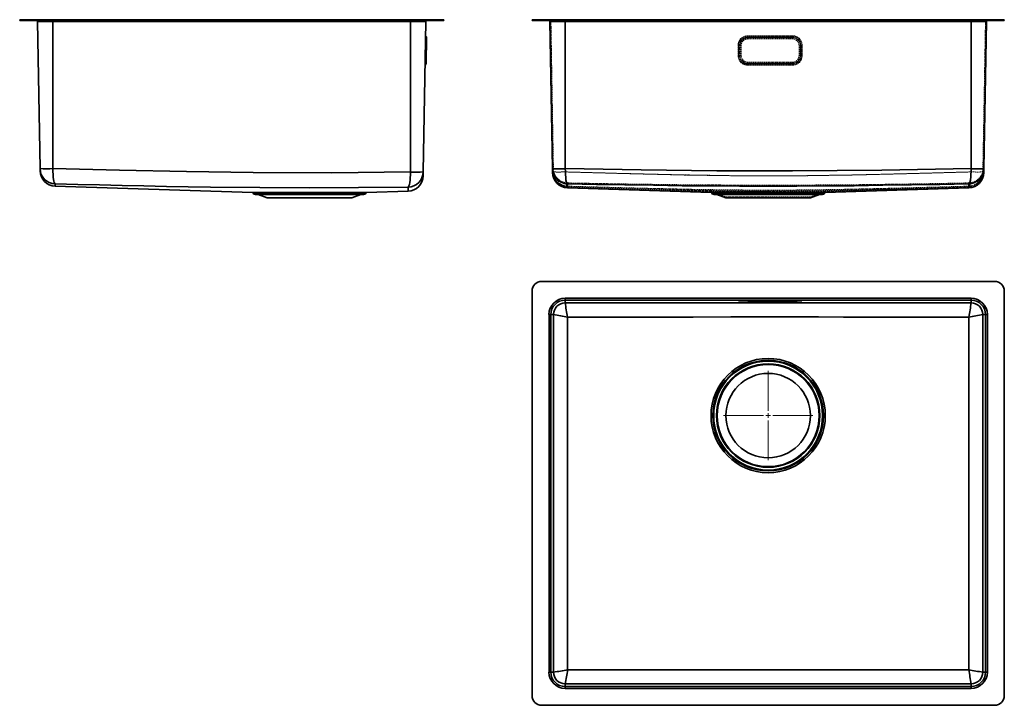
# Model space of a CAD drawing. Header units: millimetres. Extents: x 85 to 1106, y 69 to 780.
import ezdxf

# ---------------------------------------------------------------- set-up
doc = ezdxf.new("R2010")
doc.units = ezdxf.units.MM
doc.linetypes.add('HIDDEN', pattern=[1.905, 1.27, -0.635])

# ---------------------------------------------------------------- blocks, each defined once
blk = doc.blocks.new('SW_CENTERMARKSYMBOL_0')
at = {"color": 0, "linetype": 'Continuous', "lineweight": 18}
for p, q in [((0, 5), (0, 46.3)), ((-5, 0), (-46.3, 0)), ((0, 0), (-2.5, 0)), ((0, 0), (0, 2.5)), ((0, 0), (0, -2.5)), ((0, 0), (2.5, 0)), ((5, 0), (46.3, 0)), ((0, -5), (0, -46.3))]:
    blk.add_line(p, q, dxfattribs=at)

msp = doc.modelspace()

# ---------------------------------------------------------------- linework, layer by layer
at = {"color": 7, "linetype": 'Continuous', "lineweight": 35}
for p, q in [((84.8, 779.4), (84.8, 780.4)), ((84.8, 780.4), (94.8, 780.4)), ((84.8, 779.4), (94.8, 779.4)), ((94.8, 779.4), (94.8, 780.4)), ((94.8, 780.4), (514.8, 780.4)), ((94.8, 779.4), (514.8, 779.4)), ((119.3, 778.4), (103.3, 778.4)), ((106, 625.8), (103.3, 778.4)), ((119.3, 779.4), (119.3, 778.4)), ((490.3, 778.4), (119.3, 778.4)), ((119.3, 625.8), (119.3, 778.4)), ((490.3, 779.4), (490.3, 778.4)), ((506.2, 778.4), (490.3, 778.4)), ((490.3, 622.4), (490.3, 778.4)), ((503.5, 622.4), (506.2, 778.4)), ((514.8, 779.4), (514.8, 780.4)), ((514.8, 780.4), (524.8, 780.4)), ((514.8, 779.4), (524.8, 779.4)), ((524.8, 779.4), (524.8, 780.4)), ((616.4, 779.4), (616.4, 780.4)), ((616.4, 780.4), (626.4, 780.4)), ((616.4, 779.4), (626.4, 779.4)), ((626.4, 779.4), (626.4, 780.4)), ((626.4, 780.4), (1096.4, 780.4)), ((626.4, 779.4), (1096.4, 779.4)), ((650.9, 778.4), (635, 778.4)), ((637.6, 625.8), (635, 778.4)), ((650.9, 779.4), (650.9, 778.4)), ((1071.9, 778.4), (650.9, 778.4)), ((650.9, 625.8), (650.9, 778.4)), ((1071.9, 779.4), (1071.9, 778.4)), ((1087.9, 778.4), (1071.9, 778.4)), ((1071.9, 625.8), (1071.9, 778.4)), ((1085.2, 625.8), (1087.9, 778.4)), ((1096.4, 779.4), (1096.4, 780.4)), ((1096.4, 780.4), (1106.4, 780.4)), ((1096.4, 779.4), (1106.4, 779.4)), ((1106.4, 779.4), (1106.4, 780.4)), ((506.1, 753.7), (506.3, 763.2)), ((507, 762), (506.8, 753.6)), ((505.8, 753.7), (506.1, 753.7)), ((505.9, 743.2), (506.1, 753.7)), ((506.1, 753.7), (506.8, 753.6)), ((506.8, 753.6), (506.6, 743.1)), ((505.6, 743.2), (505.9, 743.2)), ((505.7, 733.6), (505.9, 743.2)), ((505.9, 743.2), (506.6, 743.1)), ((506.6, 743.1), (506.5, 734.8)), ((106, 625.8), (106, 623.4)), ((637.6, 625.8), (637.7, 621.7)), ((1085.2, 625.8), (1085.2, 621.7)), ((503.5, 622.4), (503.4, 618.3)), ((121.5, 607.7), (326.2, 601.1)), ((653.2, 605.9), (802.1, 601.1)), ((920.7, 601.1), (1069.7, 605.9)), ((326.2, 601.1), (444.8, 601.1)), ((443.9, 600.4), (327.1, 600.4)), ((442, 599.1), (329, 599.1)), ((332.2, 599), (341.5, 595.4)), ((438.8, 599), (332.2, 599)), ((429.5, 595.4), (341.5, 595.4)), ((429.5, 595.4), (438.8, 599)), ((444.8, 601.1), (488, 602.5)), ((802.1, 601.1), (920.7, 601.1)), ((861.4, 600.4), (803, 600.4)), ((917.9, 599.1), (804.9, 599.1)), ((808.1, 599), (817.4, 595.4)), ((914.8, 599), (808.1, 599)), ((905.4, 595.4), (817.4, 595.4)), ((919.8, 600.4), (861.4, 600.4)), ((905.4, 595.4), (914.8, 599)), ((1096.4, 508.8), (626.4, 508.8)), ((616.4, 498.8), (616.4, 78.8)), ((650.9, 491.2), (1071.9, 491.2)), ((650.9, 489.2), (650.9, 491.2)), ((1071.9, 489.2), (1071.9, 491.2)), ((1106.4, 78.8), (1106.4, 498.8)), ((1071.9, 489.2), (650.9, 489.2)), ((650.9, 486.5), (650.9, 489.2)), ((830.6, 488.6), (830.6, 488.8)), ((830.6, 488.8), (830.6, 488.8)), ((830.6, 488.6), (830.6, 488.6)), ((840.2, 489), (886.7, 489)), ((840.2, 488.4), (840.2, 489)), ((886.7, 488.4), (840.2, 488.4)), ((886.7, 488.4), (886.7, 489)), ((896.3, 488.6), (896.2, 488.6)), ((896.3, 488.8), (896.3, 488.6)), ((896.3, 488.8), (896.3, 488.8)), ((1071.9, 486.5), (1071.9, 489.2)), ((634, 103.3), (634, 474.3)), ((636, 474.3), (634, 474.3)), ((636, 474.3), (636, 103.3)), ((638.7, 474.3), (636, 474.3)), ((1084.2, 474.3), (1086.9, 474.3)), ((1086.9, 474.3), (1088.9, 474.3)), ((1086.9, 103.3), (1086.9, 474.3)), ((1088.9, 474.3), (1088.9, 103.3)), ((634, 103.3), (636, 103.3)), ((638.6, 103.3), (636, 103.3)), ((1084.2, 103.3), (1086.9, 103.3)), ((1088.9, 103.3), (1086.9, 103.3)), ((650.9, 91), (650.9, 88.3)), ((650.9, 86.3), (650.9, 88.3)), ((650.9, 88.3), (1071.9, 88.3)), ((1071.9, 86.3), (650.9, 86.3)), ((1071.9, 91), (1071.9, 88.3)), ((1071.9, 86.3), (1071.9, 88.3)), ((626.4, 68.8), (1096.4, 68.8))]:
    msp.add_line(p, q, dxfattribs=at)
at = {"color": 7, "linetype": 'HIDDEN', "lineweight": 18}
for p, q in [((626.4, 779.4), (626.4, 780.4)), ((635, 778.4), (650.9, 778.4)), ((636, 778.4), (650.9, 778.4)), ((638.6, 625.8), (636, 778.4)), ((650.9, 778.4), (636, 778.4)), ((650.9, 780.4), (650.9, 778.4)), ((650.9, 778.4), (650.9, 780.4)), ((650.9, 778.4), (650.9, 779.4)), ((650.9, 778.4), (1071.9, 778.4)), ((650.9, 625.8), (650.9, 778.4)), ((650.9, 622.4), (650.9, 778.4)), ((650.9, 622.4), (650.9, 778.4)), ((650.9, 778.4), (1071.9, 778.4)), ((1071.9, 780.4), (1071.9, 778.4)), ((1071.9, 778.4), (1071.9, 780.4)), ((1071.9, 778.4), (1071.9, 779.4)), ((1071.9, 778.4), (1086.9, 778.4)), ((1071.9, 625.8), (1071.9, 778.4)), ((1071.9, 622.4), (1071.9, 778.4)), ((1086.9, 778.4), (1071.9, 778.4)), ((1071.9, 778.4), (1087.9, 778.4)), ((1071.9, 622.4), (1071.9, 778.4)), ((1084.2, 625.8), (1086.9, 778.4)), ((1096.4, 779.4), (1096.4, 780.4)), ((840.2, 763.7), (840.2, 763.2)), ((886.7, 763.7), (840.2, 763.7)), ((840.2, 763.3), (886.7, 763.3)), ((840.2, 762.1), (840.2, 763.3)), ((840.2, 763.2), (840.2, 762)), ((886.7, 763.2), (840.2, 763.2)), ((886.7, 762.1), (840.2, 762.1)), ((840.2, 761.7), (840.2, 762.1)), ((840.2, 762), (886.7, 762)), ((886.7, 761.7), (840.2, 761.7)), ((840.2, 760.4), (886.7, 760.4)), ((840.2, 760.4), (840.2, 760.4)), ((840.2, 760.4), (886.7, 760.4)), ((886.7, 763.7), (886.7, 763.2)), ((886.7, 762.1), (886.7, 763.3)), ((886.7, 763.2), (886.7, 762)), ((886.7, 761.7), (886.7, 762.1)), ((886.7, 760.4), (886.7, 760.4)), ((830.2, 753.7), (830.2, 743.2)), ((830.6, 743.2), (830.6, 753.7)), ((830.7, 753.7), (830.7, 743.2)), ((831.8, 753.7), (831.8, 743.2)), ((831.8, 743.1), (831.8, 753.6)), ((832.2, 753.7), (832.2, 743.2)), ((833.5, 743.1), (833.5, 753.7)), ((893.5, 753.7), (893.5, 743.1)), ((894.7, 743.2), (894.7, 753.7)), ((895.1, 753.6), (895.1, 743.1)), ((895.2, 743.2), (895.2, 753.7)), ((896.3, 753.7), (896.3, 743.2)), ((896.3, 743.2), (896.3, 753.7)), ((896.7, 743.2), (896.7, 753.7)), ((833.5, 743.1), (833.5, 743.1)), ((886.7, 736.4), (840.2, 736.4)), ((840.2, 736.4), (840.2, 736.4)), ((886.7, 736.4), (840.2, 736.4)), ((886.7, 736.4), (886.7, 736.4)), ((893.5, 743.1), (893.5, 743.1)), ((840.2, 735.2), (886.7, 735.2)), ((840.2, 734.7), (840.2, 735.2)), ((840.2, 734.8), (840.2, 733.6)), ((886.7, 734.8), (840.2, 734.8)), ((840.2, 733.6), (840.2, 734.7)), ((840.2, 734.7), (886.7, 734.7)), ((886.7, 733.6), (840.2, 733.6)), ((840.2, 733.6), (840.2, 733.2)), ((840.2, 733.6), (886.7, 733.6)), ((840.2, 733.2), (886.7, 733.2)), ((886.7, 734.7), (886.7, 735.2)), ((886.7, 734.8), (886.7, 733.6)), ((886.7, 733.6), (886.7, 734.7)), ((886.7, 733.6), (886.7, 733.2)), ((638.6, 625.8), (638.7, 621.7)), ((1084.2, 625.8), (1084.2, 621.7)), ((653.3, 607.6), (653.2, 607.1)), ((653.2, 606.9), (653.2, 606.9)), ((653.2, 606.9), (802.2, 602.1)), ((920.7, 602.1), (1069.7, 606.9)), ((861.4, 601.1), (802.1, 601.1)), ((802.2, 602.1), (920.7, 602.1)), ((803, 600.4), (919.8, 600.4)), ((804, 600.7), (918.9, 600.7)), ((917.9, 600.1), (804.9, 600.1)), ((808.1, 599), (914.8, 599)), ((914.4, 599.9), (808.5, 599.9)), ((808.5, 599.9), (817.6, 596.4)), ((817.6, 596.4), (905.2, 596.4)), ((817.6, 596.4), (817.6, 595.4)), ((920.7, 601.1), (861.4, 601.1)), ((905.2, 596.4), (914.4, 599.9)), ((905.2, 595.4), (905.2, 596.4))]:
    msp.add_line(p, q, dxfattribs=at)
at = {"color": 7, "linetype": 'Continuous', "lineweight": 35, "flags": 128}
for points in [[(119.3, 625.8), (188.5, 624.1), (257.8, 622.7), (327, 621.8), (408.6, 621.6), (490.3, 622.4)], [(119.3, 625.8), (119.3, 622.7), (119.4, 619.7), (119.5, 617), (119.8, 614.7), (120.2, 612.7), (120.6, 611.3), (121.1, 610.3), (121.6, 610)], [(650.9, 625.8), (729.5, 624.4), (808.1, 623.6), (886.7, 623.4), (979.3, 624.2), (1071.9, 625.8)], [(650.9, 625.8), (651, 622.7), (651.1, 619.8), (651.3, 617.1), (651.6, 614.7), (651.9, 612.8), (652.3, 611.3), (652.8, 610.4), (653.3, 610)], [(1071.9, 625.8), (1071.9, 622.7), (1071.8, 619.8), (1071.6, 617.1), (1071.3, 614.7), (1071, 612.8), (1070.5, 611.3), (1070.1, 610.4), (1069.6, 610)], [(490.3, 622.4), (490.2, 619.3), (490.1, 616.4), (489.9, 613.7), (489.6, 611.4), (489.2, 609.4), (488.7, 608), (488.3, 607), (487.7, 606.6)], [(487.7, 606.6), (436.5, 606.1), (385.2, 605.9), (334, 606.1), (282.9, 606.6), (259.7, 607), (237, 607.4), (213.6, 607.9), (191.1, 608.3), (167.6, 608.9), (145.1, 609.4), (121.6, 610)], [(653.3, 610), (653.3, 609.3), (653.3, 608.6), (653.3, 607.9), (653.3, 607.4), (653.2, 606.9), (653.2, 606.4), (653.2, 606.1), (653.2, 605.9), (653.2, 605.9)], [(861.4, 607.7), (831.7, 607.7), (802, 607.9), (772.3, 608.1), (742.6, 608.5), (712.8, 608.9), (683.4, 609.4), (653.3, 610)], [(1069.6, 610), (1039.4, 609.4), (1010, 608.9), (980.3, 608.5), (950.6, 608.1), (920.9, 607.9), (891.2, 607.7), (861.4, 607.7)], [(1069.6, 606.6), (1069.7, 606.1), (1069.7, 605.9), (1069.7, 606.1), (1069.6, 606.6), (1069.6, 607), (1069.6, 607.4), (1069.6, 607.9), (1069.6, 608.3), (1069.6, 608.9), (1069.6, 609.4), (1069.6, 610)], [(650.9, 486.5), (709.9, 486.5), (768.8, 486.5), (827.7, 486.4), (886.7, 486.4), (948.5, 486.5), (1010.2, 486.5), (1071.9, 486.5)], [(830.9, 488.8), (830.8, 488.8), (830.6, 488.8)], [(896.3, 488.8), (896.2, 488.8), (896, 488.8)], [(638.6, 103.3), (638.7, 172.5), (638.7, 241.8), (638.7, 311), (638.7, 392.6), (638.7, 474.3)], [(653.3, 471.7), (653.2, 420.4), (653.2, 369.2), (653.2, 318), (653.3, 266.9), (653.3, 243.7), (653.3, 221), (653.3, 197.6), (653.3, 175.1), (653.3, 151.6), (653.3, 129.1), (653.3, 105.6)], [(861.4, 471.9), (822.6, 471.9), (783.7, 471.8), (745.2, 471.8), (726.7, 471.8), (708.4, 471.7), (690.2, 471.7), (671.8, 471.7), (653.3, 471.7)], [(1069.6, 471.7), (1043.6, 471.7), (1017.6, 471.7), (991.6, 471.8), (965.5, 471.8), (939.5, 471.8), (913.5, 471.9), (887.5, 471.9), (861.4, 471.9)], [(1069.5, 105.6), (1069.6, 135.3), (1069.6, 164.5), (1069.6, 193.6), (1069.6, 223.1), (1069.6, 252.2), (1069.6, 281.5), (1069.6, 310.6), (1069.7, 350.9), (1069.7, 391.2), (1069.6, 431.4), (1069.6, 471.7)], [(1084.2, 474.3), (1084.2, 405), (1084.2, 335.8), (1084.2, 266.5), (1084.2, 184.9), (1084.2, 103.3)], [(653.3, 105.6), (683.4, 105.6), (712.9, 105.6), (742.6, 105.6), (772.3, 105.5), (802, 105.5), (831.7, 105.5), (861.4, 105.5)], [(861.4, 105.5), (891.2, 105.5), (920.9, 105.5), (950.6, 105.5), (980.3, 105.6), (1010, 105.6), (1039.4, 105.6), (1069.5, 105.6)], [(1071.9, 91), (993.4, 91), (914.8, 91), (836.2, 91), (743.6, 91), (650.9, 91)]]:
    msp.add_lwpolyline(points, dxfattribs=at)
at = {"color": 7, "linetype": 'HIDDEN', "lineweight": 18, "flags": 128}
for points in [[(1071.9, 625.8), (993.4, 624.4), (914.8, 623.6), (836.2, 623.4), (743.6, 624.2), (650.9, 625.8)], [(653.3, 611), (652.8, 611.3), (652.4, 612.2), (651.9, 613.6), (651.6, 615.4), (651.3, 617.6), (651.1, 620.1), (651, 622.9), (650.9, 625.8)], [(1071.9, 625.8), (1071.9, 622.9), (1071.8, 620.1), (1071.6, 617.6), (1071.3, 615.4), (1070.9, 613.6), (1070.5, 612.2), (1070, 611.3), (1069.5, 611)], [(653.3, 607.6), (652.8, 608), (652.3, 608.8), (651.8, 610.2), (651.5, 612), (651.2, 614.2), (651, 616.8), (650.9, 619.5), (650.9, 622.4)], [(650.9, 622.4), (709.9, 620.8), (768.8, 619.4), (827.7, 618.4), (886.7, 618.3), (948.5, 619.2), (1010.2, 620.7), (1071.9, 622.4)], [(653.2, 606.6), (652.7, 607), (652.2, 607.9), (651.8, 609.4), (651.5, 611.3), (651.2, 613.7), (651, 616.4), (650.9, 619.3), (650.9, 622.4)], [(1071.9, 622.4), (1013, 620.8), (954.1, 619.3), (895.1, 618.4), (836.2, 618.3), (774.4, 619.2), (712.7, 620.7), (650.9, 622.4)], [(1071.9, 622.4), (1072, 619.5), (1071.9, 616.8), (1071.7, 614.2), (1071.4, 612), (1071, 610.2), (1070.6, 608.8), (1070.1, 608), (1069.6, 607.6)], [(1069.6, 606.6), (1070.2, 607), (1070.6, 607.9), (1071.1, 609.4), (1071.4, 611.3), (1071.7, 613.7), (1071.9, 616.4), (1072, 619.3), (1071.9, 622.4)], [(653.2, 606.9), (653.2, 606.9), (653.2, 607.1), (653.3, 607.6), (653.3, 608), (653.3, 608.4), (653.3, 608.9), (653.3, 609.3), (653.3, 609.9), (653.3, 610.4), (653.3, 611)], [(653.2, 606.6), (679.3, 605.9), (705.3, 605.2), (731.3, 604.5), (757.3, 603.9), (783.4, 603.3), (809.4, 602.9), (835.4, 602.6), (861.4, 602.5)], [(653.3, 611), (683.4, 610.4), (712.9, 609.9), (742.6, 609.5), (772.3, 609.1), (802, 608.9), (831.7, 608.7), (861.4, 608.7)], [(861.4, 603.5), (822.6, 603.7), (783.7, 604.3), (745.2, 605.2), (726.7, 605.6), (708.4, 606.1), (690.2, 606.6), (671.8, 607.1), (653.3, 607.6)], [(861.4, 608.7), (891.2, 608.7), (920.9, 608.9), (950.6, 609.1), (980.3, 609.5), (1010, 609.9), (1039.4, 610.4), (1069.5, 611)], [(1069.6, 607.6), (1043.6, 606.9), (1017.6, 606.2), (991.6, 605.5), (965.5, 604.9), (939.5, 604.3), (913.5, 603.9), (887.5, 603.6), (861.4, 603.5)], [(861.4, 602.5), (900.3, 602.7), (939.2, 603.3), (977.7, 604.2), (996.2, 604.6), (1014.6, 605.1), (1032.7, 605.6), (1051.1, 606.1), (1069.6, 606.6)], [(1069.5, 611), (1069.6, 610.2), (1069.6, 609.6), (1069.6, 608.9), (1069.6, 608.4), (1069.6, 607.9), (1069.6, 607.4), (1069.6, 607.1), (1069.7, 606.9), (1069.7, 606.9), (1069.6, 607.2), (1069.6, 607.6)]]:
    msp.add_lwpolyline(points, dxfattribs=at)
at = {"color": 7, "linetype": 'Continuous', "lineweight": 35}
for radius in [59.3, 57.4, 56.5, 53.7, 53, 43.8]:
    msp.add_circle((861.4, 369.5), radius, dxfattribs=at)
for centre, radius, start, end in [((102.3, 778.4), 1, 1, 90), ((507.2, 778.4), 1, 90, 179), ((634, 778.4), 1, 1, 90), ((1088.9, 778.4), 1, 90, 179), ((506.5, 763.7), 0.5, 179, 242.6122), ((505.7, 762.1), 1.3, 359, 62.6122), ((505.9, 733.2), 0.5, 115.3878, 179), ((505.2, 734.8), 1.3, 295.3878, 359), ((112.4, 816.9), 191.2, 268.0688, 272.0546), ((122, 626), 16.1, 181.0358, 268.3376), ((122, 623.7), 16, 181, 268.1593), ((644.5, 806), 180.4, 267.8254, 272.0512), ((653.7, 626.1), 16.1, 181.0478, 268.5872), ((1069.2, 626.1), 16.1, 271.4128, 358.9522), ((1078.4, 806), 180.4, 267.9488, 272.1746), ((487.4, 622.7), 16.1, 271.1292, 358.9424), ((487.4, 618.5), 16, 271.8407, 359), ((496.4, 784.9), 162.7, 267.8408, 272.5066), ((653.7, 621.9), 16, 180.9534, 268.1587), ((1069.2, 621.9), 16, 271.842, 359.0458), ((29.9, 611.6), 91.7, 357.5476, 358.9965), ((526.6, 606.6), 38.9, 179.882, 186.0262), ((326.2, 600.1), 1, 18.9373, 88.1593), ((329, 601.1), 2, 198.9373, 270), ((331.8, 598.1), 1, 69, 90), ((439.2, 598.1), 1, 90, 111), ((442, 601.1), 2, 270, 341.0627), ((444.9, 600.1), 1, 91.8407, 161.0627), ((802.1, 600.1), 1, 18.9373, 88.1593), ((804.9, 601.1), 2, 198.9373, 270), ((807.8, 598.1), 1, 69, 90), ((915.1, 598.1), 1, 90, 111), ((917.9, 601.1), 2, 270, 341.0627), ((920.8, 600.1), 1, 91.8407, 161.0627), ((626.4, 498.8), 10, 90, 180), ((1096.4, 498.8), 10, 0, 90), ((650.9, 474.3), 17, 90, 180), ((1071.9, 474.3), 17, 0, 90), ((650.9, 474.3), 15, 90, 180), ((650.9, 474.3), 12.2, 90.0207, 179.9826), ((802, 502.7), 152, 186.1093, 191.7553), ((837.9, 336.7), 152.3, 89.1341, 92.7454), ((830.6, 489.9), 1.3, 269.9996, 306.0397), ((838, 645.3), 156.8, 267.3276, 270.8289), ((889, 335.3), 153.7, 87.2777, 90.8541), ((888.9, 659.1), 170.7, 269.2715, 272.4672), ((896.3, 489.9), 1.3, 233.9603, 270.0005), ((920.8, 502.7), 152, 348.2447, 353.8907), ((1071.9, 474.3), 15, 0, 90), ((1071.9, 474.3), 12.2, 0.0174, 89.9793), ((569.4, 34.7), 445, 79.1402, 81.044), ((1153.5, 34.7), 445, 98.956, 100.8598), ((650.9, 103.3), 17, 180, 270), ((650.9, 103.3), 15, 180, 270), ((617.5, 284.8), 182.8, 276.6339, 281.3011), ((650.9, 103.3), 12.3, 180.0186, 269.9826), ((905.3, 56.7), 256.6, 169.0242, 172.3327), ((1105.4, 284.8), 182.8, 258.6989, 263.3661), ((817.6, 56.7), 256.6, 7.6673, 10.9758), ((1071.9, 103.3), 17, 270, 0), ((1071.9, 103.3), 15, 270, 0), ((1071.9, 103.3), 12.3, 270.0174, 359.9814), ((626.4, 78.8), 10, 180, 270), ((1096.4, 78.8), 10, 270, 0)]:
    msp.add_arc(centre, radius, start, end, dxfattribs=at)
at = {"color": 7, "linetype": 'HIDDEN', "lineweight": 18}
for centre, radius, start, end in [((634, 778.4), 2, 1, 90), ((1088.9, 778.4), 2, 90, 179), ((840.2, 753.7), 10, 89.9956, 179.9956), ((840.2, 753.7), 9.61, 89.9956, 179.9956), ((840.2, 753.7), 9.55, 89.9956, 179.9956), ((840.2, 753.7), 8.45, 89.9956, 179.9956), ((840.2, 753.6), 8.39, 89.9956, 179.9956), ((840.2, 753.7), 8, 89.9956, 179.9956), ((840.2, 753.7), 6.73, 89.9956, 179.9956), ((840.2, 753.7), 6.73, 89.9956, 179.9956), ((886.7, 753.7), 10, 0.0044, 90.0044), ((886.7, 753.7), 9.61, 0.0044, 90.0044), ((886.7, 753.7), 9.55, 0.0044, 90.0044), ((886.7, 753.7), 8.45, 0.0044, 90.0044), ((886.7, 753.6), 8.39, 0.0044, 90.0044), ((886.7, 753.7), 8, 0.0044, 90.0044), ((886.7, 753.7), 6.73, 0.0044, 90.0044), ((886.7, 753.7), 6.73, 0.0044, 90.0044), ((830.3, 738), 15.6, 88.5584, 90.2013), ((830.8, 713.1), 40.6, 88.5584, 90.2013), ((831.7, 794.3), 40.6, 268.5584, 270.2013), ((832.2, 769.3), 15.6, 268.5584, 270.2013), ((894.8, 769.3), 15.6, 269.7987, 271.4416), ((895.3, 794.3), 40.6, 269.7987, 271.4416), ((896.2, 713.1), 40.6, 89.7987, 91.4416), ((896.7, 738), 15.6, 89.7987, 91.4416), ((830.3, 727.5), 15.6, 88.5584, 90.2013), ((840.2, 743.2), 10, 180.0044, 270.0044), ((840.2, 743.2), 9.61, 180.0044, 270.0044), ((830.8, 702.6), 40.6, 88.5584, 90.2013), ((840.2, 743.2), 9.55, 180.0044, 270.0044), ((831.7, 783.8), 40.6, 268.5584, 270.2013), ((840.2, 743.2), 8.45, 180.0044, 270.0044), ((832.2, 758.8), 15.6, 268.5584, 270.2013), ((840.2, 743.1), 8.39, 180.0044, 270.0044), ((840.2, 743.2), 8, 180.0044, 270.0044), ((840.2, 743.1), 6.73, 180.0044, 270.0044), ((840.2, 743.1), 6.73, 180.0044, 270.0044), ((886.7, 743.2), 9.61, 269.9956, 359.9956), ((886.7, 743.2), 8.45, 269.9956, 359.9956), ((886.7, 743.2), 8, 269.9956, 359.9956), ((886.7, 743.2), 9.55, 269.9956, 359.9956), ((886.7, 743.2), 10, 269.9956, 359.9956), ((886.7, 743.1), 6.73, 269.9956, 359.9956), ((886.7, 743.1), 6.73, 269.9956, 359.9956), ((886.7, 743.1), 8.39, 269.9956, 359.9956), ((894.8, 758.8), 15.6, 269.7987, 271.4416), ((895.3, 783.8), 40.6, 269.7987, 271.4416), ((896.2, 702.6), 40.6, 89.7987, 91.4416), ((896.7, 727.5), 15.6, 89.7987, 91.4416), ((645, 791.7), 166, 267.8106, 272.056), ((653.7, 626.1), 15.1, 181.0504, 268.5684), ((1069.2, 626.1), 15.1, 271.4316, 358.9496), ((1077.9, 791.7), 166, 267.9439, 272.1895), ((653.7, 622.7), 16, 181.0245, 268.1879), ((643.7, 812.5), 190.2, 268.1788, 272.1687), ((653.7, 622.7), 15, 181.026, 268.177), ((644.2, 798.1), 175.8, 268.1928, 272.1831), ((653.7, 621.9), 15, 180.9504, 268.1586), ((1069.1, 622.7), 16, 271.8121, 358.9755), ((1069.1, 622.7), 15, 271.823, 358.974), ((1069.2, 621.9), 15, 271.8448, 359.0462), ((1078.6, 798.1), 175.8, 267.8169, 271.8072), ((1079.1, 812.5), 190.2, 267.8313, 271.8212), ((616.9, 608.1), 36.4, 356.5119, 357.6644), ((802.1, 600.1), 2, 18.9373, 88.1593), ((804.9, 601.1), 1, 198.9373, 270), ((807.8, 598.1), 2, 69, 90), ((915.1, 598.1), 2, 90, 111), ((917.9, 601.1), 1, 270, 341.0627), ((920.8, 600.1), 2, 91.8407, 161.0627)]:
    msp.add_arc(centre, radius, start, end, dxfattribs=at)

# ---------------------------------------------------------------- block references
at = {"color": 7, "linetype": 'Continuous', "lineweight": 0}
msp.add_blockref('SW_CENTERMARKSYMBOL_0', (861.4, 369.5), dxfattribs=at)

doc.saveas('drawing.dxf')
